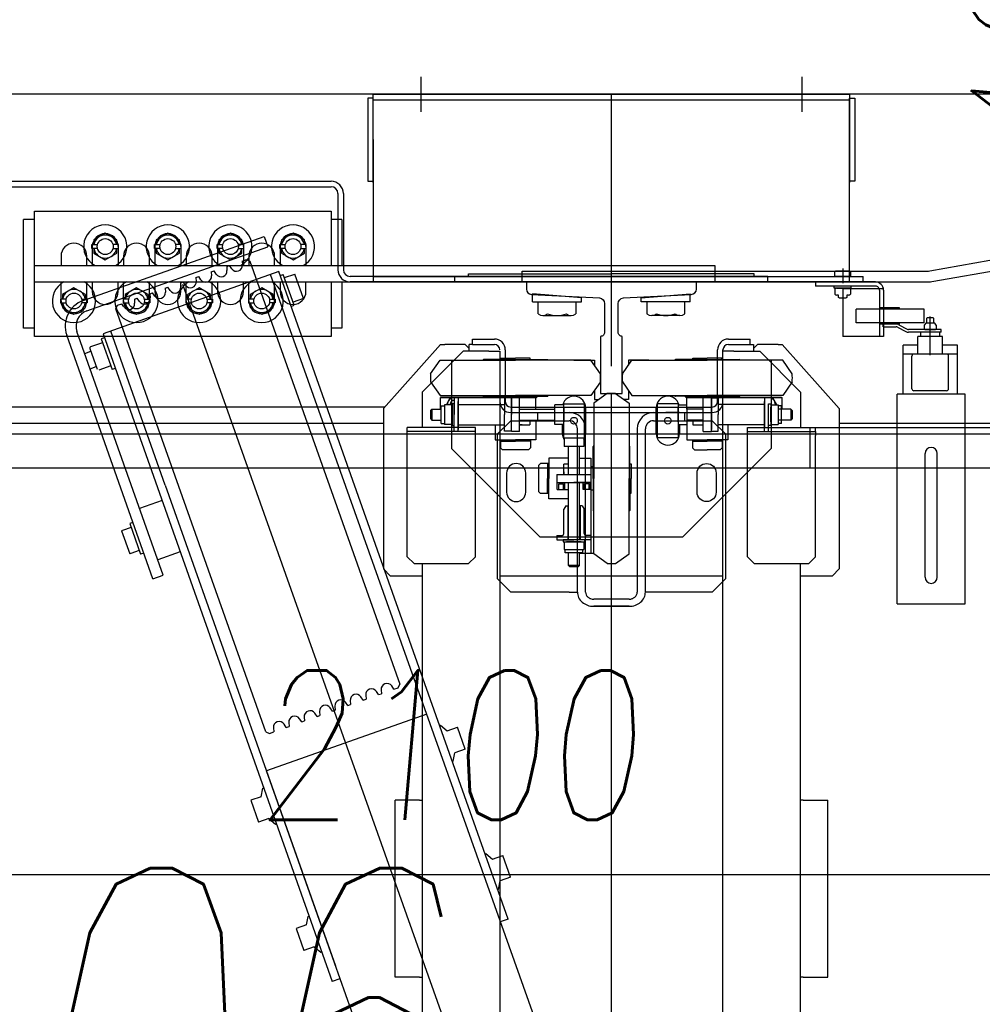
# Model space of a CAD drawing. Header units: millimetres. Extents: x 171 to 266814, y 44 to 350448.
# Tile 42 of 105: x 18493 to 19200, y 20866 to 21590. Entities that reach past the tile are written whole.
import ezdxf

# ---------------------------------------------------------------- set-up
doc = ezdxf.new("R2010")
doc.units = ezdxf.units.MM
doc.header["$LTSCALE"] = 100
for name, color, linetype in [('KOTY 50', 7, 'Continuous'), ('NOVÁ TENKÁ', 240, 'Continuous'), ('OBRYSY', 7, 'Continuous'), ('POPIS2', 2, 'Continuous')]:
    doc.layers.add(name, color=color, linetype=linetype)
doc.styles.add('CS-ROMANS', font='romans.shx', dxfattribs={"width": 0.75, "oblique": 5})
doc.dimstyles.new('A_KÓTA_50', dxfattribs={"dimtxt": 110, "dimasz": 2, "dimexe": 100, "dimexo": 1500, "dimgap": 40, "dimtad": 1, "dimrnd": 1, "dimdsep": 46, "dimtxsty": 'CS-ROMANS', "dimblk": 'KOT_CARA20', "dimcen": 45, "dimse1": 1, "dimse2": 1, "dimclrd": 256, "dimclre": 256, "dimclrt": 256, "dimadec": 0, "dimazin": 0, "dimtfac": 1, "dimtix": 1, "dimtmove": 2, "dimatfit": 3, "dimldrblk": 'OBLIQUE', "dimfxl": 100, "dimtolj": 1, "dimarcsym": 0})

# ---------------------------------------------------------------- blocks, each defined once
blk = doc.blocks.new('10020_Elevator_0')
at = {"layer": 'NOVÁ TENKÁ'}
for p, q in [((775, 205), (775, 1880)), ((750, 205), (750, 1855)), ((783, 1097.5), (783, 1430)), ((795, 1096.61), (795, 1412)), ((957, 1377.5), (957, 1136)), ((961, 1377.5), (961, 1136)), ((853, 1362), (933, 1362)), ((853, 1354), (853, 1362)), ((933, 1354), (933, 1362)), ((847, 1136), (847, 1354)), ((847, 1354), (939, 1354)), ((887, 1354), (887, 854)), ((899, 1354), (899, 854)), ((939, 1354), (939, 1136)), ((868.11, 1333.47), (863.22, 1325)), ((871.59, 1333.47), (868.11, 1333.47)), ((874.41, 1334.78), (871.59, 1334.78)), ((871.59, 1334.78), (871.59, 1330.65)), ((873, 1334.5), (882, 1334.5)), ((874.41, 1330.65), (874.41, 1334.78)), ((877.89, 1333.47), (874.41, 1333.47)), ((882.78, 1325), (877.89, 1333.47)), ((882, 1334.5), (887, 1334.5)), ((906, 1334.5), (899, 1334.5)), ((668.73, 1266.94), (847.84, 1330.33)), ((863.22, 1325), (868.11, 1316.53)), ((877.89, 1316.53), (882.78, 1325)), ((671.39, 1259.4), (850.51, 1322.79)), ((871.59, 1315.22), (871.59, 1319.35)), ((873.36, 1318.15), (920.41, 1185.23)), ((874.41, 1319.35), (874.41, 1315.22)), ((838.05, 1313.32), (822.78, 1307.92)), ((823.17, 1313.12), (824.76, 1308.62)), ((834.48, 1317.12), (836.07, 1312.62)), ((842.31, 1303.98), (839.2, 1312.78)), ((865.82, 1315.48), (912.87, 1182.56)), ((868.11, 1316.53), (871.59, 1316.53)), ((874.41, 1315.22), (871.59, 1315.22)), ((873, 1315.5), (882, 1315.5)), ((874.41, 1316.53), (877.89, 1316.53)), ((887, 1311.5), (880, 1311.5)), ((882, 1315.5), (887, 1315.5)), ((899, 1315.5), (906, 1315.5)), ((904, 1311.5), (899, 1311.5)), ((908.11, 1310.47), (903.22, 1302)), ((913, 1311.5), (904, 1311.5)), ((911.59, 1310.47), (908.11, 1310.47)), ((911.59, 1307.65), (911.59, 1311.78)), ((911.59, 1311.78), (914.41, 1311.78)), ((914.41, 1311.78), (914.41, 1307.65)), ((917.89, 1310.47), (914.41, 1310.47)), ((922.78, 1302), (917.89, 1310.47)), ((848.8, 1303.63), (372.74, 1135.13)), ((825.35, 1297.97), (822.23, 1306.77)), ((845.14, 1304.98), (822.52, 1296.97)), ((845.98, 1302.62), (845.14, 1304.98)), ((894.59, 1174.5), (848.8, 1303.63)), ((737.59, 1257.9), (850.81, 1297.97)), ((823.35, 1294.62), (822.52, 1296.97)), ((903.22, 1302), (908.11, 1293.53)), ((911.59, 1296.35), (911.59, 1292.22)), ((914.41, 1292.22), (914.41, 1296.35)), ((917.89, 1293.53), (922.78, 1302)), ((556.33, 1183.91), (867.34, 1294.23)), ((704.04, 1290.05), (687.07, 1284.04)), ((704.04, 1290.05), (704.31, 1289.29)), ((706.54, 1282.98), (704.31, 1289.29)), ((867.34, 1294.23), (869.89, 1293.02)), ((868.61, 1288.22), (871.01, 1289.87)), ((869.89, 1293.02), (871.01, 1289.87)), ((874.41, 1288.78), (871.59, 1288.78)), ((871.59, 1288.78), (871.59, 1284.65)), ((873, 1288.5), (882, 1288.5)), ((874.41, 1284.65), (874.41, 1288.78)), ((880, 1292.5), (887, 1292.5)), ((882, 1288.5), (887, 1288.5)), ((904, 1292.5), (899, 1292.5)), ((906, 1288.5), (899, 1288.5)), ((913, 1292.5), (904, 1292.5)), ((908.11, 1293.53), (911.59, 1293.53)), ((911.59, 1292.22), (914.41, 1292.22)), ((914.41, 1293.53), (917.89, 1293.53)), ((709.37, 1283.98), (686.75, 1275.97)), ((687.34, 1283.28), (687.07, 1284.04)), ((689.57, 1276.97), (687.34, 1283.28)), ((710.2, 1281.62), (709.37, 1283.98)), ((868.11, 1287.47), (863.22, 1279)), ((871.59, 1287.47), (868.11, 1287.47)), ((877.89, 1287.47), (874.41, 1287.47)), ((882.78, 1279), (877.89, 1287.47)), ((687.58, 1273.61), (686.75, 1275.97)), ((726.25, 1260.25), (720.41, 1276.75)), ((863.22, 1279), (868.11, 1270.53)), ((874.29, 1280.62), (871.38, 1280.39)), ((872.62, 1276.91), (875.02, 1278.56)), ((874.29, 1280.62), (875.02, 1278.56)), ((877.89, 1270.53), (882.78, 1279)), ((668.73, 1266.94), (671.39, 1259.4)), ((868.11, 1270.53), (871.59, 1270.53)), ((871.59, 1269.22), (871.59, 1273.35)), ((874.41, 1269.22), (871.59, 1269.22)), ((873, 1269.5), (882, 1269.5)), ((874.41, 1273.35), (874.41, 1269.22)), ((874.41, 1270.53), (877.89, 1270.53)), ((878.3, 1269.31), (875.4, 1269.08)), ((876.63, 1265.6), (879.03, 1267.25)), ((878.3, 1269.31), (879.03, 1267.25)), ((882, 1269.5), (887, 1269.5)), ((899, 1269.5), (906, 1269.5)), ((688.55, 1246.9), (682.71, 1263.4)), ((887, 1265.5), (880, 1265.5)), ((904, 1265.5), (899, 1265.5)), ((908.11, 1264.47), (903.22, 1256)), ((913, 1265.5), (904, 1265.5)), ((911.59, 1264.47), (908.11, 1264.47)), ((911.59, 1261.65), (911.59, 1265.78)), ((911.59, 1265.78), (914.41, 1265.78)), ((914.41, 1265.78), (914.41, 1261.65)), ((917.89, 1264.47), (914.41, 1264.47)), ((922.78, 1256), (917.89, 1264.47)), ((737.59, 1257.9), (384.17, 1132.81)), ((882.31, 1258), (879.41, 1257.77)), ((880.64, 1254.29), (883.04, 1255.94)), ((882.31, 1258), (883.04, 1255.94)), ((903.22, 1256), (908.11, 1247.53)), ((917.89, 1247.53), (922.78, 1256)), ((-885.49, 616.04), (885.09, 1245.09)), ((880, 1246.5), (887, 1246.5)), ((886.32, 1246.69), (883.42, 1246.46)), ((886.32, 1246.69), (887.05, 1244.63)), ((904, 1246.5), (899, 1246.5)), ((913, 1246.5), (904, 1246.5)), ((908.11, 1247.53), (911.59, 1247.53)), ((911.59, 1250.35), (911.59, 1246.22)), ((911.59, 1246.22), (914.41, 1246.22)), ((914.41, 1246.22), (914.41, 1250.35)), ((914.41, 1247.53), (917.89, 1247.53)), ((868.11, 1241.47), (863.22, 1233)), ((871.59, 1241.47), (868.11, 1241.47)), ((874.41, 1242.78), (871.59, 1242.78)), ((871.59, 1242.78), (871.59, 1238.65)), ((873, 1242.5), (882, 1242.5)), ((874.41, 1238.65), (874.41, 1242.78)), ((877.89, 1241.47), (874.41, 1241.47)), ((882.78, 1233), (877.89, 1241.47)), ((882, 1242.5), (887, 1242.5)), ((884.65, 1242.98), (887.05, 1244.63)), ((906, 1242.5), (899, 1242.5)), ((863.22, 1233), (868.11, 1224.53)), ((877.89, 1224.53), (882.78, 1233)), ((890.33, 1235.38), (887.43, 1235.15)), ((888.67, 1231.67), (891.07, 1233.32)), ((890.33, 1235.38), (891.07, 1233.32)), ((868.11, 1224.53), (871.59, 1224.53)), ((871.59, 1223.22), (871.59, 1227.35)), ((873, 1223.5), (882, 1223.5)), ((874.41, 1227.35), (874.41, 1223.22)), ((874.41, 1224.53), (877.89, 1224.53)), ((882, 1223.5), (887, 1223.5)), ((894.35, 1224.07), (891.44, 1223.84)), ((894.35, 1224.07), (895.08, 1222.01)), ((899, 1223.5), (906, 1223.5)), ((874.41, 1223.22), (871.59, 1223.22)), ((887, 1219.5), (880, 1219.5)), ((892.68, 1220.36), (895.08, 1222.01)), ((904, 1219.5), (899, 1219.5)), ((908.11, 1218.47), (903.22, 1210)), ((913, 1219.5), (904, 1219.5)), ((911.59, 1218.47), (908.11, 1218.47)), ((911.59, 1215.65), (911.59, 1219.78)), ((911.59, 1219.78), (914.41, 1219.78)), ((914.41, 1219.78), (914.41, 1215.65)), ((917.89, 1218.47), (914.41, 1218.47)), ((922.78, 1210), (917.89, 1218.47)), ((898.36, 1212.76), (895.46, 1212.53)), ((896.69, 1209.05), (899.09, 1210.7)), ((898.36, 1212.76), (899.09, 1210.7)), ((903.22, 1210), (908.11, 1201.53)), ((917.89, 1201.53), (922.78, 1210)), ((911.59, 1204.35), (911.59, 1200.22)), ((914.41, 1200.22), (914.41, 1204.35)), ((505.9, 1194.99), (489.88, 1189.32)), ((508.57, 1187.45), (505.9, 1194.99)), ((902.27, 1195.75), (591.26, 1085.42)), ((868.11, 1195.47), (863.22, 1187)), ((871.59, 1195.47), (868.11, 1195.47)), ((874.41, 1196.78), (871.59, 1196.78)), ((871.59, 1196.78), (871.59, 1192.65)), ((873, 1196.5), (882, 1196.5)), ((874.41, 1192.65), (874.41, 1196.78)), ((877.89, 1195.47), (874.41, 1195.47)), ((882.78, 1187), (877.89, 1195.47)), ((880, 1200.5), (887, 1200.5)), ((882, 1196.5), (887, 1196.5)), ((904, 1200.5), (899, 1200.5)), ((906, 1196.5), (899, 1196.5)), ((902.37, 1201.45), (899.47, 1201.22)), ((903.49, 1198.3), (902.27, 1195.75)), ((902.37, 1201.45), (903.49, 1198.3)), ((913, 1200.5), (904, 1200.5)), ((908.11, 1201.53), (911.59, 1201.53)), ((911.59, 1200.22), (914.41, 1200.22)), ((914.41, 1201.53), (917.89, 1201.53)), ((492.54, 1181.78), (489.88, 1189.32)), ((508.57, 1187.45), (514.81, 1186.29)), ((-891.82, 679.78), (527.46, 1183.53)), ((-526.87, 676.67), (892.48, 1180.44)), ((492.54, 1181.78), (488.42, 1176.95)), ((514.81, 1186.29), (515.09, 1185.51)), ((569.17, 1065.69), (527.46, 1183.53)), ((556.32, 1183.91), (555.11, 1181.35)), ((555.11, 1181.35), (556.23, 1178.2)), ((863.22, 1187), (868.11, 1178.53)), ((871.59, 1177.22), (871.59, 1181.35)), ((874.41, 1181.35), (874.41, 1177.22)), ((877.89, 1178.53), (882.78, 1187)), ((920.41, 1185.23), (912.87, 1182.56)), ((418.45, 1005.98), (894.59, 1174.5)), ((488.42, 1176.95), (488.69, 1176.17)), ((559.13, 1178.43), (556.23, 1178.2)), ((868.11, 1178.53), (871.59, 1178.53)), ((874.41, 1177.22), (871.59, 1177.22)), ((873, 1177.5), (882, 1177.5)), ((874.41, 1178.53), (877.89, 1178.53)), ((887, 1173.5), (880, 1173.5)), ((882, 1177.5), (887, 1177.5)), ((891.69, 1173.48), (892.52, 1171.12)), ((899, 1177.5), (906, 1177.5)), ((904, 1173.5), (899, 1173.5)), ((913, 1173.5), (904, 1173.5)), ((911.59, 1169.65), (911.59, 1173.78)), ((911.59, 1173.78), (914.41, 1173.78)), ((914.41, 1173.78), (914.41, 1169.65)), ((559.51, 1168.95), (561.91, 1170.61)), ((559.51, 1168.95), (560.24, 1166.89)), ((563.14, 1167.12), (560.24, 1166.89)), ((869.06, 1165.47), (869.9, 1163.11)), ((869.9, 1163.11), (892.52, 1171.12)), ((890.16, 1170.28), (892.83, 1162.74)), ((908.11, 1172.47), (903.22, 1164)), ((911.59, 1172.47), (908.11, 1172.47)), ((917.89, 1172.47), (914.41, 1172.47)), ((922.78, 1164), (917.89, 1172.47)), ((411.63, 1161.62), (395.61, 1155.95)), ((414.3, 1154.08), (411.63, 1161.62)), ((563.52, 1157.64), (565.92, 1159.3)), ((874.92, 1156.4), (872.25, 1163.95)), ((874.92, 1156.4), (892.83, 1162.74)), ((903.22, 1164), (908.11, 1155.53)), ((911.59, 1158.35), (911.59, 1154.22)), ((914.41, 1154.22), (914.41, 1158.35)), ((917.89, 1155.53), (922.78, 1164)), ((398.28, 1148.41), (395.61, 1155.95)), ((414.3, 1154.08), (420.55, 1152.92)), ((420.55, 1152.92), (420.82, 1152.15)), ((563.52, 1157.64), (564.25, 1155.58)), ((567.15, 1155.82), (564.25, 1155.58)), ((880, 1154.5), (887, 1154.5)), ((904, 1154.5), (899, 1154.5)), ((913, 1154.5), (904, 1154.5)), ((908.11, 1155.53), (911.59, 1155.53)), ((911.59, 1154.22), (914.41, 1154.22)), ((914.41, 1155.53), (917.89, 1155.53)), ((398.28, 1148.41), (394.15, 1143.58)), ((567.53, 1146.34), (569.93, 1147.99)), ((567.53, 1146.34), (568.26, 1144.28)), ((571.16, 1144.51), (568.26, 1144.28)), ((394.15, 1143.58), (394.43, 1142.8)), ((571.54, 1135.03), (573.94, 1136.68)), ((374.74, 1129.47), (372.74, 1135.13)), ((571.54, 1135.03), (572.27, 1132.97)), ((575.18, 1133.2), (572.27, 1132.97)), ((887, 1136), (847, 1136)), ((853, 1128), (853, 1136)), ((952, 1131), (896, 1131)), ((939, 1136), (899, 1136)), ((933, 1128), (933, 1136)), ((575.55, 1123.72), (577.95, 1125.37)), ((575.55, 1123.72), (576.28, 1121.66)), ((887, 1128), (853, 1128)), ((891, 815), (891, 1122)), ((952, 1127), (896, 1127)), ((933, 1128), (899, 1128)), ((579.19, 1121.89), (576.28, 1121.66)), ((579.57, 1112.41), (581.96, 1114.06)), ((579.57, 1112.41), (580.3, 1110.35)), ((583.2, 1110.58), (580.3, 1110.35)), ((583.58, 1101.1), (585.98, 1102.75)), ((583.58, 1101.1), (584.31, 1099.04)), ((991.79, 1105), (887, 1105)), ((887, 1105), (887, 755)), ((887, 755), (887, 1105)), ((887, 1105), (887, 755)), ((891, 1105), (891, 755)), ((960, 1105), (1025, 1105)), ((1021, 1105), (1021, 755)), ((1025, 1105), (1025, 755)), ((1025, 755), (1025, 1105)), ((1025, 1105), (1025, 755)), ((587.21, 1099.27), (584.31, 1099.04)), ((676, 1097.5), (671, 1092.5)), ((794, 1097.5), (676, 1097.5)), ((841, 1055.5), (794, 1097.5)), ((376, 1089), (506, 1089)), ((376, 1077), (376, 1089)), ((506, 1077), (506, 1089)), ((587.59, 1089.79), (589.99, 1091.44)), ((587.59, 1089.79), (588.71, 1086.64)), ((588.71, 1086.64), (591.26, 1085.42)), ((671, 1092.5), (671, 1069)), ((685, 1080), (680, 1075)), ((685, 1080), (780, 1080)), ((777, 1030), (777, 1080)), ((780, 1030), (780, 1080)), ((376, 1071), (376, 1077)), ((506, 1071), (506, 1077)), ((680, 1075), (680, 1035)), ((680, 1069), (-806, 1069)), ((376, 1071), (376, 1069)), ((506, 1071), (506, 1069)), ((806, 1069), (780, 1069)), ((836, 1039), (806, 1069)), ((1037.91, 1070.03), (1012.09, 1070.03)), ((786.5, 1062.89), (785.5, 1061.89)), ((793.5, 1061.89), (785.5, 1061.89)), ((785.5, 1061.89), (785.5, 1055.1)), ((792.5, 1062.89), (786.5, 1062.89)), ((793.5, 1061.89), (792.5, 1062.89)), ((793.5, 1061.89), (793.5, 1055.1)), ((813.5, 1062.89), (803.5, 1055.88)), ((819.5, 1062.89), (829.5, 1055.88)), ((561.08, 1055.59), (556.95, 1050.76)), ((556.95, 1050.76), (559.62, 1043.22)), ((560.8, 1056.36), (561.08, 1055.59)), ((796.69, 1052.6), (782.31, 1052.6)), ((782.31, 1047.5), (782.31, 1052.6)), ((783, 1055.1), (783, 1052.6)), ((783, 1055.1), (796, 1055.1)), ((793.5, 1055.5), (802, 1055.5)), ((796, 1055.1), (796, 1052.6)), ((796.69, 1047.5), (796.69, 1052.6)), ((802, 985.5), (802, 1055.5)), ((802, 1055), (802, 985)), ((802, 1055), (802, 985)), ((803.5, 1055.88), (803.5, 1000.5)), ((829.5, 1055.88), (829.5, 1000.5)), ((841, 1055.5), (841, 1052.5)), ((841, 1037.5), (841, 1052.5)), ((534.41, 1047.02), (534.68, 1046.24)), ((534.68, 1046.24), (540.92, 1045.09)), ((543.59, 1037.54), (540.92, 1045.09)), ((543.59, 1037.54), (559.62, 1043.22)), ((764.5, 1047.5), (699.5, 982.5)), ((829.5, 1047.5), (764.5, 1047.5)), ((777, 1045.5), (789.5, 1045.5)), ((777, 1042.5), (777, 1045.5)), ((777, 1042.5), (780.5, 1042.5)), ((799, 1042.5), (778.5, 1042.5)), ((778.5, 1042.5), (799, 1042.5)), ((797.5, 1047.1), (781.5, 1047.1)), ((781.5, 1047.1), (781.5, 1045.5)), ((781.5, 1045.5), (797.5, 1045.5)), ((782, 1042.5), (782, 1008.5)), ((784.11, 1047.1), (794.89, 1047.1)), ((802, 1045.5), (789.5, 1045.5)), ((797, 1042.5), (797, 1008.5)), ((797.5, 1045.5), (797.5, 1047.1)), ((802, 1042.5), (798.5, 1042.5)), ((802, 1042.5), (802, 1045.5)), ((887, 1045), (887, 745)), ((887, 1045), (891, 1045)), ((891, 1045), (891, 745)), ((836, 1020), (836, 1039)), ((838, 1034.5), (841, 1037.5)), ((680, 1035), (685, 1030)), ((685, 1030), (780, 1030)), ((836, 1034.5), (841, 1034.5)), ((841, 1032), (841, 1034.5)), ((841, 1032), (845, 1032)), ((841, 1032), (841, 1016)), ((845, 1032), (845, 1016)), ((891, 1035), (893, 1035)), ((893, 1035), (893, 930)), ((466.81, 1022.22), (462.68, 1017.39)), ((466.53, 1023), (466.81, 1022.22)), ((803, 1000.5), (803, 1024)), ((830, 1000.5), (830, 1024)), ((440.14, 1013.66), (440.41, 1012.88)), ((462.68, 1017.39), (465.35, 1009.85)), ((669, 1014), (659, 1004)), ((775, 1014), (669, 1014)), ((771, 1015.5), (771, 1000.5)), ((782, 1015.5), (771, 1015.5)), ((785, 1004), (775, 1014)), ((836, 1020), (836, 1012)), ((836, 1012), (-837, 1012)), ((418.45, 1005.98), (416.45, 1011.64)), ((440.41, 1012.88), (446.66, 1011.72)), ((449.32, 1004.18), (446.66, 1011.72)), ((449.32, 1004.18), (465.35, 1009.85)), ((671, 1012), (671, 848)), ((763.5, 1009.98), (764.97, 1011.45)), ((763.5, 991.02), (763.5, 1009.98)), ((771, 1011.45), (764.97, 1011.45)), ((770, 1011.45), (770, 1000.5)), ((771, 1011.45), (771, 1000.5)), ((777.25, 1008.5), (789.5, 1008.5)), ((777.25, 1003.5), (777.25, 1008.5)), ((801.75, 1008.5), (789.5, 1008.5)), ((837, 1008), (799, 1008)), ((801.75, 1003.5), (801.75, 1008.5)), ((802, 992), (802, 1009)), ((803, 1009), (802, 1009)), ((830, 1011.25), (831, 1011.25)), ((831, 1011.25), (831, 1000.5)), ((659, 961), (659, 1004)), ((770, 989.55), (770, 1000.5)), ((771, 985.5), (771, 1000.5)), ((771, 989.55), (771, 1000.5)), ((777, 997.5), (777, 1003.5)), ((777, 1003.5), (802, 1003.5)), ((785, 1004), (785, 961)), ((801.75, 1003.5), (789.5, 1003.5)), ((791, 1004), (791, 930)), ((795, 1004), (795, 930)), ((803, 1000.5), (803, 977)), ((803.5, 945.12), (803.5, 1000.5)), ((829.5, 945.12), (829.5, 1000.5)), ((830, 1000.5), (830, 977)), ((831, 989.75), (831, 1000.5)), ((777, 997.5), (802, 997.5)), ((782, 997.5), (782, 989.95)), ((782, 995.5), (782, 997.5)), ((785.5, 997.5), (785.5, 971.5)), ((793.5, 997.5), (793.5, 971.5)), ((803, 992), (802, 992)), ((887, 995.5), (887, 698.04)), ((887, 995.5), (895, 995.5)), ((895, 995.5), (895, 698.04)), ((763.5, 991.02), (764.97, 989.55)), ((771, 989.55), (764.97, 989.55)), ((785.5, 985.5), (771, 985.5)), ((785.5, 989.95), (782, 989.95)), ((793.5, 985.5), (802, 985.5)), ((803, 984), (802, 985)), ((803, 984), (802, 985)), ((830, 989.75), (831, 989.75)), ((872.38, 988), (872.38, 952)), ((872.38, 988), (878.28, 988)), ((875.38, 952), (878.28, 988)), ((699.5, 982.5), (699.5, 877.5)), ((733.02, 983.5), (731.55, 982.03)), ((731.55, 976), (731.55, 982.03)), ((751.98, 983.5), (733.02, 983.5)), ((751.98, 983.5), (753.45, 982.03)), ((753.45, 976), (753.45, 982.03)), ((785, 984), (791, 984)), ((791, 984), (791, 961)), ((862.28, 980.39), (862.28, 959.61)), ((863.57, 983.86), (872.38, 983.86)), ((872.38, 983.86), (872.38, 956.14)), ((697.5, 970), (697.5, 957.5)), ((700.5, 970), (697.5, 970)), ((700.5, 970), (700.5, 966.5)), ((727.5, 976), (742.5, 976)), ((727.5, 961.5), (727.5, 976)), ((731.55, 977), (742.5, 977)), ((731.55, 976), (742.5, 976)), ((739.5, 970), (739.5, 945)), ((745.5, 970), (739.5, 970)), ((753.45, 977), (742.5, 977)), ((757.5, 976), (742.5, 976)), ((753.45, 976), (742.5, 976)), ((745.5, 970), (745.5, 945)), ((757.5, 961.5), (757.5, 976)), ((782.31, 965), (782.31, 971.5)), ((782.31, 971.5), (796.69, 971.5)), ((796.69, 965), (796.69, 971.5)), ((687.9, 951), (687.9, 964)), ((687.9, 964), (690.4, 964)), ((690.4, 964.69), (690.4, 950.31)), ((695.9, 964.69), (690.4, 964.69)), ((695.9, 965.5), (695.9, 949.5)), ((697.5, 965.5), (695.9, 965.5)), ((695.9, 952.11), (695.9, 962.89)), ((697.5, 949.5), (697.5, 965.5)), ((700.51, 966.79), (700.65, 965.85)), ((702, 965), (719.9, 965)), ((722.5, 963.5), (719.9, 965)), ((722.5, 963.5), (722.5, 961.5)), ((734.5, 969.75), (734.5, 961.5)), ((734.5, 969.75), (739.5, 969.75)), ((734.5, 968.75), (738.5, 968.75)), ((734.5, 965.25), (738.5, 965.25)), ((734.5, 964.25), (739.5, 964.25)), ((738.5, 968.75), (738.5, 965.25)), ((738.5, 965.25), (738.5, 967)), ((739.5, 969.75), (739.5, 957.5)), ((747.5, 965), (745.5, 965)), ((745.5, 965), (753.05, 965)), ((753.05, 961.5), (753.05, 965)), ((765.99, 950.32), (765.99, 964.7)), ((772.5, 964.7), (765.99, 964.7)), ((772.49, 962.9), (772.49, 952.11)), ((772.5, 965), (797.5, 965)), ((772.5, 965), (772.5, 950)), ((775.5, 966), (782.31, 966)), ((794.89, 965), (784.11, 965)), ((797.5, 965), (797.5, 950)), ((659, 961), (659, 955)), ((677.5, 960.5), (678.5, 961.5)), ((677.5, 954.5), (677.5, 960.5)), ((678.5, 961.5), (687.9, 961.5)), ((678.5, 953.5), (678.5, 961.5)), ((722.5, 962), (697.5, 962)), ((697.5, 961.5), (739.5, 961.5)), ((697.5, 950), (697.5, 957.5)), ((697.5, 945), (697.5, 957.5)), ((739.5, 945.25), (739.5, 957.5)), ((745.5, 961.5), (765.99, 961.5)), ((829.5, 957.5), (829.5, 942.5)), ((872.38, 956.14), (863.57, 956.14)), ((659, 955), (779, 955)), ((659, 949), (779, 949)), ((678.5, 953.5), (677.5, 954.5)), ((678.5, 953.5), (687.9, 953.5)), ((687.5, 953.5), (687.5, 945)), ((687.5, 953.5), (687.5, 943)), ((687.9, 951), (690.4, 951)), ((695.9, 950.31), (690.4, 950.31)), ((695.9, 949.5), (697.5, 949.5)), ((697.5, 950), (697.5, 954.5)), ((697.5, 953.5), (739.5, 953.5)), ((722.5, 953), (697.5, 953)), ((700.5, 945), (700.5, 948.5)), ((702, 950), (719.9, 950)), ((722.5, 951.5), (719.9, 950)), ((722.5, 951.5), (722.5, 953.5)), ((734.5, 945), (734.5, 950.75)), ((734.5, 950.75), (739.5, 950.75)), ((734.5, 949.75), (738.5, 949.75)), ((738.5, 946.5), (738.5, 949.75)), ((738.5, 946.25), (738.5, 949.75)), ((745.5, 953.5), (765.99, 953.5)), ((757.5, 953.5), (757.5, 945)), ((772.5, 950.32), (765.99, 950.32)), ((797.5, 950), (772.5, 950)), ((794.5, 949), (775.5, 949)), ((872.38, 952), (875.38, 952)), ((648.54, 943), (648.54, 917)), ((648.54, 917), (648.54, 943)), ((653.77, 917), (653.77, 943)), ((680.11, 933), (687.12, 943)), ((687.12, 943), (742.5, 943)), ((700.5, 945), (687.5, 945)), ((757.5, 945), (698.84, 945)), ((742.5, 943.5), (719, 943.5)), ((751, 945), (734, 945)), ((734, 943.5), (734, 945)), ((734.5, 946.25), (738.5, 946.25)), ((734.5, 945.25), (739.5, 945.25)), ((734.5, 945.25), (739.5, 945.25)), ((742.5, 943.5), (766, 943.5)), ((797.88, 943), (742.5, 943)), ((751, 943.5), (751, 945)), ((804.89, 933), (797.88, 943)), ((807.24, 942.5), (800.5, 942.5)), ((800.5, 942.5), (800.5, 939.26)), ((813.5, 938.11), (803.5, 945.12)), ((819.5, 938.11), (829.5, 945.12)), ((829.5, 942.5), (825.76, 942.5)), ((-805, 930), (805, 930)), ((-750, 930), (750, 930)), ((680.11, 927), (687.12, 917)), ((791, 930), (791, 856)), ((795, 930), (795, 856)), ((804.89, 927), (797.88, 917)), ((825.18, 930), (948.82, 930)), ((887, 930), (887, 715.55)), ((887, 930), (1025, 930)), ((893, 825), (893, 930)), ((800.5, 917.5), (800.5, 920.74)), ((813.5, 921.89), (803.5, 914.88)), ((819.5, 921.89), (829.5, 914.88)), ((687.12, 917), (742.5, 917)), ((742.5, 916.5), (719, 916.5)), ((731.75, 916.5), (731.75, 915.5)), ((731.75, 915.5), (742.5, 915.5)), ((797.88, 917), (742.5, 917)), ((742.5, 916.5), (766, 916.5)), ((753.25, 915.5), (742.5, 915.5)), ((753.25, 916.5), (753.25, 915.5)), ((807.24, 917.5), (800.5, 917.5)), ((803.5, 914.88), (803.5, 859.5)), ((829.5, 917.5), (825.76, 917.5)), ((829.5, 902.5), (829.5, 917.5)), ((829.5, 914.88), (829.5, 859.5)), ((779, 911), (659, 911)), ((659, 899), (659, 905)), ((659, 905), (779, 905)), ((872.38, 872), (872.38, 908)), ((872.38, 908), (875.38, 908)), ((875.38, 908), (878.28, 872)), ((659, 856), (659, 899)), ((785, 899), (785, 856)), ((791, 899), (791, 876)), ((862.28, 879.61), (862.28, 900.39)), ((872.38, 903.86), (863.57, 903.86)), ((872.38, 876.14), (872.38, 903.86)), ((772.5, 896), (797.5, 896)), ((772.5, 881), (772.5, 896)), ((775.5, 897), (794.5, 897)), ((797.5, 881), (797.5, 896)), ((791, 880), (791, 890)), ((764.5, 812.5), (699.5, 877.5)), ((797.5, 881), (772.5, 881)), ((782.31, 880), (775.5, 880)), ((782.31, 881), (782.31, 874.5)), ((784.11, 881), (794.89, 881)), ((785, 876), (791, 876)), ((796.69, 881), (796.69, 874.5)), ((803, 876), (802, 875)), ((803, 859.5), (803, 883)), ((830, 859.5), (830, 883)), ((863.57, 876.14), (872.38, 876.14)), ((763.5, 868.98), (764.97, 870.45)), ((763.5, 868.98), (763.5, 859.5)), ((771, 870.45), (764.97, 870.45)), ((770, 870.45), (770, 859.5)), ((771, 874.5), (771, 859.5)), ((785.5, 874.5), (771, 874.5)), ((771, 870.45), (771, 859.5)), ((782, 870.05), (782, 862.5)), ((785.5, 870.05), (782, 870.05)), ((794.89, 874.5), (784.11, 874.5)), ((785.5, 862.5), (785.5, 874.5)), ((793.5, 862.5), (793.5, 874.5)), ((793.5, 874.5), (802, 874.5)), ((802, 805), (802, 875)), ((802, 874.5), (802, 804.5)), ((830, 870.25), (831, 870.25)), ((831, 870.25), (831, 859.5)), ((872.38, 872), (878.28, 872)), ((777, 862.5), (802, 862.5)), ((777, 862.5), (777, 856.5)), ((803, 868), (802, 868)), ((802, 868), (802, 851)), ((659, 856), (669, 846)), ((763.5, 850.02), (763.5, 859.5)), ((770, 848.55), (770, 859.5)), ((771, 844.5), (771, 859.5)), ((771, 848.55), (771, 859.5)), ((775, 846), (785, 856)), ((777, 856.5), (802, 856.5)), ((777.25, 856.5), (789.5, 856.5)), ((777.25, 856.5), (777.25, 851.5)), ((799, 856.5), (778.5, 856.5)), ((801.75, 856.5), (789.5, 856.5)), ((801.75, 856.5), (801.75, 851.5)), ((803, 859.5), (803, 836)), ((803.5, 804.12), (803.5, 859.5)), ((829.5, 804.12), (829.5, 859.5)), ((830, 859.5), (830, 836)), ((831, 848.75), (831, 859.5)), ((-836, 848), (836, 848)), ((763.5, 850.02), (764.97, 848.55)), ((771, 848.55), (764.97, 848.55)), ((777.25, 851.5), (789.5, 851.5)), ((782, 817.5), (782, 851.5)), ((801.75, 851.5), (789.5, 851.5)), ((797, 817.5), (797, 851.5)), ((799, 852), (837, 852)), ((799, 848), (837, 848)), ((803, 851), (802, 851)), ((830, 848.75), (831, 848.75)), ((836, 840), (836, 848)), ((899, 854), (887, 854)), ((669, 846), (775, 846)), ((782, 844.5), (771, 844.5)), ((836, 840), (836, 821)), ((841, 844), (841, 828)), ((845, 844), (845, 828)), ((685, 830), (680, 825)), ((685, 830), (780, 830)), ((777, 830), (777, 780)), ((780, 830), (780, 780)), ((841, 825.5), (836, 825.5)), ((841, 822.5), (838, 825.5)), ((841, 828), (845, 828)), ((841, 828), (841, 825.5)), ((680, 825), (680, 785)), ((806, 791), (836, 821)), ((841, 807.5), (841, 822.5)), ((891, 825), (893, 825)), ((829.5, 812.5), (764.5, 812.5)), ((777, 817.5), (780.5, 817.5)), ((777, 817.5), (777, 814.5)), ((777, 814.5), (789.5, 814.5)), ((778.5, 817.5), (799, 817.5)), ((798.5, 817.5), (780.5, 817.5)), ((781.5, 814.5), (797.5, 814.5)), ((781.5, 812.9), (781.5, 814.5)), ((797.5, 812.9), (781.5, 812.9)), ((782.31, 812.9), (782.31, 807.4)), ((784.11, 812.9), (794.89, 812.9)), ((796.69, 812.9), (796.69, 807.4)), ((797.5, 814.5), (797.5, 812.9)), ((802, 817.5), (798.5, 817.5)), ((802, 817.5), (802, 814.5)), ((887, 815), (891, 815)), ((796.69, 807.4), (782.31, 807.4)), ((783, 804.9), (783, 807.4)), ((783, 804.9), (796, 804.9)), ((785.5, 798.11), (785.5, 807.4)), ((793.5, 798.11), (793.5, 807.4)), ((793.5, 804.5), (802, 804.5)), ((794, 762.5), (841, 804.5)), ((796, 804.9), (796, 807.4)), ((813.5, 797.11), (803.5, 804.12)), ((819.5, 797.11), (829.5, 804.12)), ((841, 807.5), (841, 804.5)), ((793.5, 798.11), (785.5, 798.11)), ((786.5, 797.11), (785.5, 798.11)), ((792.5, 797.11), (786.5, 797.11)), ((793.5, 798.11), (792.5, 797.11)), ((-806, 791), (680, 791)), ((376, 789), (376, 791)), ((506, 789), (506, 791)), ((671, 791), (671, 767.5)), ((806, 791), (780, 791)), ((1037.91, 789.97), (1012.09, 789.97)), ((376, 789), (376, 783)), ((376, 783), (376, 771)), ((506, 789), (506, 783)), ((506, 783), (506, 771)), ((680, 785), (685, 780)), ((750, 784), (780, 784)), ((750, 558), (750, 784)), ((780, 784), (780, 558)), ((685, 780), (774, 780)), ((777, 780), (774, 780)), ((777, 780), (780, 780)), ((887, 780), (884, 780)), ((884, 760), (884, 780)), ((887, 736), (887, 780)), ((376, 771), (506, 771)), ((671, 767.5), (676, 762.5)), ((794, 762.5), (676, 762.5)), ((783, 430), (783, 762.5)), ((877.4, 763), (877.4, 764.33)), ((881.86, 765.77), (877.94, 765.77)), ((882.4, 766.25), (884, 766.25)), ((882.4, 753.75), (882.4, 766.25)), ((882.4, 764.33), (882.4, 760)), ((884, 760), (884, 766.25)), ((891, 765.77), (894.46, 765.77)), ((891, 754.23), (891, 765.77)), ((895, 755.67), (895, 764.33)), ((882, 760), (847, 760)), ((847, 730), (847, 760)), ((877.4, 755.67), (877.4, 757)), ((881.86, 754.23), (877.94, 754.23)), ((882, 730.08), (882, 760)), ((882.4, 753.75), (884, 753.75)), ((884, 736), (884, 760)), ((896.79, 760), (886, 760)), ((887, 755), (991.79, 755)), ((894.46, 754.23), (891, 754.23)), ((1025, 755), (960, 755)), ((857, 750.18), (867, 750.18)), ((887, 745), (891, 745)), ((881, 733), (847, 733)), ((856, 732.18), (857, 732.18)), ((857, 732.18), (856, 732.18)), ((868, 732.18), (867, 732.18)), ((867, 732.18), (868, 732.18)), ((868, 718.18), (868, 732.18)), ((881, 730), (847, 730)), ((854, 730.18), (854, 720.68)), ((854, 730.18), (856, 730.18)), ((867, 700.18), (867, 725.18)), ((650.4, 720), (804.4, 720)), ((650.4, 720), (650.4, 670)), ((804.4, 670), (804.4, 720)), ((853.76, 719.74), (850.47, 713.56)), ((855.53, 718.8), (852.24, 712.62)), ((856, 718.18), (857, 718.18)), ((867, 718.18), (868, 718.18)), ((804.4, 715.68), (840.4, 715.68)), ((834, 675.68), (834, 715.68)), ((840.4, 704.68), (840.4, 715.68)), ((850, 687.68), (850, 711.68)), ((852, 687.68), (852, 711.68)), ((807, 683.68), (807, 707.68)), ((808.5, 709.18), (832.5, 709.18)), ((834, 704.68), (847, 704.68)), ((847, 686.68), (847, 704.68)), ((847, 702.68), (850, 702.68)), ((669.9, 699.5), (760.9, 699.5)), ((833.05, 695.68), (856.8, 695.68)), ((850.4, 695.68), (856.8, 695.68)), ((852, 698.99), (852, 692.36)), ((855.19, 700.1), (852.41, 700.1)), ((856.8, 695.68), (861.5, 695.68)), ((857, 700.18), (867, 700.18)), ((895.18, 695.96), (946.89, 402.68)), ((669.9, 690.5), (760.9, 690.5)), ((847, 688.68), (850, 688.68)), ((850, 687.68), (852, 687.68)), ((855.19, 691.26), (852.41, 691.26)), ((887.3, 694.57), (939.02, 401.29)), ((808.5, 682.18), (832.5, 682.18)), ((834, 686.68), (847, 686.68)), ((840.4, 675.68), (840.4, 686.68)), ((804.4, 675.68), (840.4, 675.68)), ((650.4, 670), (804.4, 670))]:
    blk.add_line(p, q, dxfattribs=at)
for points in [[(887, 815), (887, 866.5), (887, 993.5), (887, 1122)], [(961, 1105), (1022, 1105), (1022, 1109), (961, 1109), (961, 1105)], [(802, 1048.39), (797, 1051.27), (796.69, 1051.09)], [(801.8, 1042.5), (802, 1042.61), (802, 1048.39)], [(802, 811.61), (797, 808.73), (796.69, 808.91)], [(801.8, 817.5), (802, 817.39), (802, 811.61)], [(875, 760), (875, 762.4), (875.6, 763), (877.4, 763)], [(877.4, 757), (875.6, 757), (875, 757.6), (875, 760)], [(961, 755), (1022, 755), (1022, 751), (961, 751), (961, 755)], [(857, 700.18), (857, 732.18), (857, 733.18), (857, 750.18)], [(867, 725.18), (867, 733.18), (867, 750.18)], [(856, 718.18), (856, 730.18), (856, 732.18)], [(855.19, 691.26), (856.8, 692.36), (856.8, 698.99), (855.19, 700.1)], [(856.8, 698.18), (860.3, 698.18), (860.8, 697.68), (860.8, 693.68), (860.3, 693.18), (856.8, 693.18)]]:
    blk.add_lwpolyline(points, dxfattribs=at)
for points in [[(732.5, 993), (746.5, 993, 1), (746.5, 1007), (732.5, 1007, 1), (732.5, 993, 1)], [(732.5, 867), (746.5, 867, -1), (746.5, 853), (732.5, 853, -1), (732.5, 867, -1)]]:
    blk.add_lwpolyline(points, format="xyb", dxfattribs=at)
at = {"layer": 'NOVÁ TENKÁ', "ltscale": 3}
blk.add_lwpolyline([(805, 922), (847, 922), (847, 922, -0.414214), (850, 925), (871.2, 925, -0.399027), (875.2, 921.21), (877.8, 871.29, 0.399027), (881.8, 867.5), (887, 867.5), (887, 992.5), (881.8, 992.5, 0.399027), (877.8, 988.71), (875.2, 938.79, -0.399027), (871.2, 935), (850, 935, -0.414214), (847, 938), (847, 938), (805, 938)], format="xyb", close=True, dxfattribs=at)
at = {"layer": 'NOVÁ TENKÁ'}
for centre, radius in [((873, 1325), 5.82), ((913, 1302), 5.82), ((873, 1279), 5.82), ((913, 1256), 5.82), ((873, 1233), 5.82), ((913, 1210), 5.82), ((873, 1187), 5.82), ((913, 1164), 5.82), ((785, 957.5), 2.46), ((785, 888.5), 2.46)]:
    blk.add_circle(centre, radius, dxfattribs=at)
for centre, radius, start, end in [((873, 1325), 15.88, 28.17805, 331.82195), ((873, 1325), 9.5, 90, 180), ((873, 1325), 8.47, 99.59407, 260.40593), ((873, 1325), 8.47, 279.59407, 80.40593), ((906, 1325), 9.5, 0, 90), ((854.51, 1311.48), 20, 19.49073, 109.49073), ((873, 1325), 9.5, 180, 270), ((906, 1325), 9.5, 270, 0), ((854.51, 1311.48), 12, 19.49073, 109.49073), ((913, 1302), 15.88, 208.17805, 151.82195), ((838.35, 1312.48), 0.9, 19.49073, 109.49073), ((880, 1302), 9.5, 90, 180), ((913, 1302), 8.47, 99.59407, 260.40593), ((913, 1302), 9.5, 0, 90), ((913, 1302), 8.47, 279.59407, 80.40593), ((880, 1302), 9.5, 180, 270), ((913, 1302), 9.5, 270, 0), ((873, 1279), 15.88, 28.17805, 331.82195), ((873, 1279), 9.5, 90, 180), ((906, 1279), 9.5, 0, 90), ((873, 1279), 8.47, 99.59407, 260.40593), ((871.04, 1284.67), 4.3, 124.53137, 274.53137), ((873, 1279), 8.47, 279.59407, 80.40593), ((873, 1279), 9.5, 180, 270), ((875.06, 1273.37), 4.3, 124.53137, 274.53137), ((906, 1279), 9.5, 270, 0), ((913, 1256), 15.88, 208.17805, 151.82195), ((880, 1256), 9.5, 90, 180), ((879.07, 1262.06), 4.3, 124.53137, 274.53137), ((913, 1256), 8.47, 99.59407, 260.40593), ((913, 1256), 9.5, 0, 90), ((913, 1256), 8.47, 279.59407, 80.40593), ((880, 1256), 9.5, 180, 270), ((883.08, 1250.75), 4.3, 124.53137, 274.53137), ((913, 1256), 9.5, 270, 0), ((873, 1233), 15.88, 28.17805, 331.82195), ((873, 1233), 9.5, 90, 180), ((873, 1233), 8.47, 99.59407, 260.40593), ((873, 1233), 8.47, 279.59407, 80.40593), ((887.09, 1239.44), 4.3, 124.53137, 274.53137), ((906, 1233), 9.5, 0, 90), ((873, 1233), 9.5, 180, 270), ((891.1, 1228.13), 4.3, 124.53137, 274.53137), ((906, 1233), 9.5, 270, 0), ((913, 1210), 15.88, 208.17805, 151.82195), ((880, 1210), 9.5, 90, 180), ((895.12, 1216.82), 4.3, 124.53137, 274.53137), ((913, 1210), 8.47, 99.59407, 260.40593), ((913, 1210), 9.5, 0, 90), ((913, 1210), 8.47, 279.59407, 80.40593), ((880, 1210), 9.5, 180, 270), ((899.13, 1205.51), 4.3, 124.53137, 274.53137), ((913, 1210), 9.5, 270, 0), ((873, 1187), 15.88, 28.17805, 331.82195), ((873, 1187), 9.5, 90, 180), ((873, 1187), 8.47, 99.59407, 260.40593), ((873, 1187), 8.47, 279.59407, 80.40593), ((906, 1187), 9.5, 0, 90), ((873, 1187), 9.5, 180, 270), ((906, 1187), 9.5, 270, 0), ((559.47, 1174.15), 4.3, 304.53137, 94.53137), ((880, 1164), 9.5, 90, 180), ((913, 1164), 15.88, 208.17805, 151.82195), ((913, 1164), 9.5, 0, 90), ((563.48, 1162.84), 4.3, 304.53137, 94.53137), ((913, 1164), 8.47, 99.59407, 260.40593), ((913, 1164), 8.47, 279.59407, 80.40593), ((880, 1164), 9.5, 180, 270), ((913, 1164), 9.5, 270, 0), ((567.49, 1151.53), 4.3, 304.53137, 94.53137), ((571.5, 1140.22), 4.3, 304.53137, 94.53137), ((575.52, 1128.91), 4.3, 304.53137, 94.53137), ((896, 1122), 9, 90, 180), ((952, 1136), 9, 270, 0), ((952, 1136), 5, 270, 0), ((896, 1122), 5, 90, 180), ((579.53, 1117.6), 4.3, 304.53137, 94.53137), ((583.54, 1106.29), 4.3, 304.53137, 94.53137), ((587.55, 1094.98), 4.3, 304.53137, 94.53137), ((816.5, 1023.72), 39.28, 85.62002, 94.37998), ((797, 1045.5), 5, 0, 93.55462), ((797, 1045.5), 3, 0, 95.93115), ((803.5, 1024), 0.5, 90, 180), ((829.5, 1024), 0.5, 0, 90), ((837, 1016), 8, 270, 0), ((837, 1016), 4, 270, 0), ((799, 1004), 8, 90, 180), ((799, 1004), 4, 90, 180), ((867.57, 980.39), 5.29, 139.11761, 220.88239), ((803.5, 977), 0.5, 180, 270), ((829.5, 977), 0.5, 270, 0), ((883.06, 970), 20.69, 160.43422, 199.56578), ((702, 966.5), 1.5, 180, 270), ((775.5, 957.5), 8.5, 90, 122.16386), ((794.5, 957.5), 8.5, 270, 75.06951), ((867.57, 959.61), 5.29, 139.11761, 220.88239), ((779, 961), 12, 270, 0), ((779, 961), 6, 270, 0), ((702, 948.5), 1.5, 90, 180), ((775.5, 957.5), 8.5, 237.69718, 270), ((718.99, 943), 0.5, 90, 180), ((766, 943), 0.5, 0, 90), ((816.5, 977.28), 39.28, 265.62002, 274.37998), ((719.28, 930), 39.28, 175.62002, 184.37998), ((765.72, 930), 39.28, 355.62002, 4.37998), ((816.5, 882.72), 39.28, 85.62002, 94.37998), ((719, 917), 0.5, 180, 270), ((766, 917), 0.5, 270, 0), ((779, 899), 12, 0, 90), ((779, 899), 6, 0, 90), ((867.57, 900.39), 5.29, 139.11761, 220.88239), ((775.5, 888.5), 8.5, 90, 270), ((794.5, 888.5), 8.5, 284.93049, 90), ((883.06, 890), 20.69, 160.43422, 199.56578), ((803.5, 883), 0.5, 90, 180), ((829.5, 883), 0.5, 0, 90), ((867.57, 879.61), 5.29, 139.11761, 220.88239), ((799, 856), 8, 180, 270), ((799, 856), 4, 180, 270), ((837, 844), 8, 0, 90), ((837, 844), 4, 0, 90), ((803.5, 836), 0.5, 180, 270), ((829.5, 836), 0.5, 270, 0), ((797, 814.5), 5, 266.44538, 0), ((816.5, 836.28), 39.28, 265.62002, 274.37998), ((895, 773.19), 4, 180, 185.44733), ((879.61, 764.33), 2.21, 139.11761, 180), ((880.19, 764.33), 2.21, 0, 40.88239), ((892.79, 764.33), 2.21, 0, 40.88239), ((879.61, 755.67), 2.21, 180, 220.88239), ((880.19, 755.67), 2.21, 319.11761, 324.94662), ((880.19, 755.67), 2.21, 324.94662, 0), ((892.79, 755.67), 2.21, 319.11761, 0), ((881, 736), 6, 270, 0), ((881, 736), 3, 270, 289.47122), ((881, 736), 3, 270, 289.47122), ((881, 736), 3, 289.47122, 0), ((852, 720.68), 2, 331.92751, 0), ((852, 720.68), 4, 331.92751, 0), ((854, 711.68), 4, 151.92751, 180), ((854, 711.68), 2, 151.92751, 180), ((808.5, 707.68), 1.5, 90, 180), ((832.5, 707.68), 1.5, 0, 90), ((669.9, 695), 4.5, 90, 180), ((669.9, 695), 4.5, 180, 270), ((760.9, 695), 4.5, 0, 90), ((760.9, 695), 4.5, 270, 0), ((853.69, 698.99), 1.69, 139.11761, 180), ((907, 698.04), 20, 180, 190), ((907, 698.04), 12, 180, 190), ((853.69, 692.36), 1.69, 180, 220.88239), ((808.5, 683.68), 1.5, 180, 270), ((832.5, 683.68), 1.5, 270, 0)]:
    blk.add_arc(centre, radius, start, end, dxfattribs=at)
for points, knots in [([(659, 955), (657.63, 955), (654.8, 954.34), (651.33, 951.61), (649.06, 947.64), (648.54, 944.55), (648.54, 943)], [0, 0, 0, 0, 0.233985, 0.477631, 0.734364, 1, 1, 1, 1]), ([(659, 955), (657.63, 955), (654.8, 954.34), (651.33, 951.61), (649.06, 947.64), (648.54, 944.55), (648.54, 943)], [0, 0, 0, 0, 0.233985, 0.477631, 0.734364, 1, 1, 1, 1]), ([(659, 949), (658.32, 949), (656.9, 948.67), (655.17, 947.31), (654.03, 945.32), (653.77, 943.78), (653.77, 943)], [0, 0, 0, 0, 0.233997, 0.477636, 0.734349, 1, 1, 1, 1]), ([(648.54, 917), (648.54, 915.45), (649.06, 912.36), (651.33, 908.39), (654.8, 905.66), (657.63, 905), (659, 905)], [0, 0, 0, 0, 0.265636, 0.522369, 0.766015, 1, 1, 1, 1]), ([(648.54, 917), (648.54, 915.45), (649.06, 912.36), (651.33, 908.39), (654.8, 905.66), (657.63, 905), (659, 905)], [0, 0, 0, 0, 0.265636, 0.522369, 0.766015, 1, 1, 1, 1]), ([(653.77, 917), (653.77, 916.22), (654.03, 914.68), (655.17, 912.69), (656.9, 911.33), (658.32, 911), (659, 911)], [0, 0, 0, 0, 0.265651, 0.522364, 0.766003, 1, 1, 1, 1])]:
    blk.add_open_spline(points, degree=3, knots=knots, dxfattribs=at)
blk.add_point((805, 930), dxfattribs=at)
at = {"layer": 'NOVÁ TENKÁ', "linetype": 'ByBlock'}
for p in [(797.22, 856.5), (800.75, 856.5)]:
    blk.add_point(p, dxfattribs=at)
blk = doc.blocks.new('KOT_CARA20')
for p, q in [((0, 20), (0, -20)), ((0, 0), (14.14, 14.14)), ((0, 0), (-14.14, -14.14))]:
    blk.add_line(p, q)
blk = doc.blocks.new('*D175')
at = {"layer": 'Defpoints', "color": 0, "transparency": 16777216}
for p in [(19857.56, 21191.69), (17757.56, 21150.32), (19857.56, 20961.85)]:
    blk.add_point(p, dxfattribs=at)
at = {"layer": 'KOTY 50', "lineweight": -2, "ltscale": 5, "transparency": 16777216}
blk.add_line((17759.56, 20961.85), (19855.56, 20961.85), dxfattribs=at)
at = {"layer": 'KOTY 50', "lineweight": -2, "transparency": 16777216, "xscale": 2, "yscale": 2, "zscale": 2, "rotation": 180}
blk.add_blockref('KOT_CARA20', (17757.56, 20961.85), dxfattribs=at)
at = {"layer": 'KOTY 50', "lineweight": -2, "transparency": 16777216, "xscale": 2, "yscale": 2, "zscale": 2}
blk.add_blockref('KOT_CARA20', (19857.56, 20961.85), dxfattribs=at)
at = {"layer": 'KOTY 50', "transparency": 16777216, "insert": (18807.56, 21056.85), "char_height": 110, "attachment_point": 5, "style": 'CS-ROMANS'}
blk.add_mtext('\\A1;2100', dxfattribs=at)
blk = doc.blocks.new('_OBLIQUE')
at = {"color": 0, "linetype": 'ByBlock', "ltscale": 15}
blk.add_line((-0.5, -0.5), (0.5, 0.5), dxfattribs=at)
blk = doc.blocks.new('*D313')
at = {"layer": 'Defpoints', "color": 0, "transparency": 16777216}
for p in [(19342.39, 21535.41), (19376.86, 21535.41), (19487.56, 19335.41)]:
    blk.add_point(p, dxfattribs=at)
at = {"layer": 'KOTY 50', "lineweight": -2, "ltscale": 5, "transparency": 16777216}
blk.add_line((19342.39, 19337.41), (19342.39, 21533.41), dxfattribs=at)
at = {"layer": 'KOTY 50', "lineweight": -2, "transparency": 16777216, "xscale": 2, "yscale": 2, "zscale": 2}
for p, rotation in [((19342.39, 21535.41), 90), ((19342.39, 19335.41), 270)]:
    blk.add_blockref('KOT_CARA20', p, dxfattribs=dict(at, rotation=rotation))
at = {"layer": 'KOTY 50', "transparency": 16777216, "insert": (19247.39, 20435.41), "char_height": 110, "attachment_point": 5, "rotation": 90, "style": 'CS-ROMANS'}
blk.add_mtext('\\A1;2200', dxfattribs=at)
blk = doc.blocks.new('*D314')
at = {"layer": 'Defpoints', "color": 0, "transparency": 16777216}
for p in [(19342.39, 21655.41), (19385.81, 21655.41), (19376.86, 21535.41)]:
    blk.add_point(p, dxfattribs=at)
at = {"layer": 'KOTY 50', "lineweight": -2, "ltscale": 5, "transparency": 16777216}
for p, q in [((19342.39, 21657.41), (19342.39, 21659.41)), ((19342.39, 21535.41), (19342.39, 21655.41)), ((19342.39, 21533.41), (19342.39, 21531.41))]:
    blk.add_line(p, q, dxfattribs=at)
at = {"layer": 'KOTY 50', "lineweight": -2, "transparency": 16777216, "xscale": 2, "yscale": 2, "zscale": 2}
for p, rotation in [((19342.39, 21655.41), 270), ((19342.39, 21535.41), 90)]:
    blk.add_blockref('KOT_CARA20', p, dxfattribs=dict(at, rotation=rotation))
at = {"layer": 'KOTY 50', "transparency": 16777216, "insert": (19247.39, 21595.41), "char_height": 110, "attachment_point": 5, "rotation": 90, "style": 'CS-ROMANS'}
blk.add_mtext('\\A1;120', dxfattribs=at)

msp = doc.modelspace()

# ---------------------------------------------------------------- linework, layer by layer
at = {"layer": 'OBRYSY', "color": 253}
msp.add_line((19857.556, 21535.41), (17757.556, 21535.41), dxfattribs=at)

# ---------------------------------------------------------------- block references
at = {"color": 253, "rotation": 90}
msp.add_blockref('10020_Elevator_0', (19857.556, 20510.41), dxfattribs=at)

# ---------------------------------------------------------------- texts
at = {"layer": 'POPIS2', "color": 253, "ltscale": 15, "style": 'CS-ROMANS', "oblique": 5, "width": 0.75}
msp.add_text('S1.06', height=250, dxfattribs=at).set_placement((18092.646, 20716.481))

# ---------------------------------------------------------------- dimensions: what is measured, and where the dimension line sits
at = {"layer": 'KOTY 50', "color": 253, "ltscale": 5}
for base, p1, p2, picture, middle in [((19342.395, 21655.41), (19376.859, 21535.41), (19385.809, 21655.41), '*D314', (19247.395, 21595.41)), ((19342.395, 21535.41), (19487.556, 19335.41), (19376.859, 21535.41), '*D313', (19247.395, 20435.41))]:
    dim = msp.add_linear_dim(base=base, p1=p1, p2=p2, angle=90, dimstyle='A_KÓTA_50', dxfattribs=at)
    dim.commit()
    dim.dimension.update_dxf_attribs({"geometry": picture, "text_midpoint": middle})
dim = msp.add_linear_dim(base=(19857.556, 20961.851), p1=(17757.556, 21150.319), p2=(19857.556, 21191.691), dimstyle='A_KÓTA_50', dxfattribs=at)
dim.commit()
dim.dimension.update_dxf_attribs({"geometry": '*D175', "text_midpoint": (18807.556, 21056.851)})

doc.saveas('drawing.dxf')
